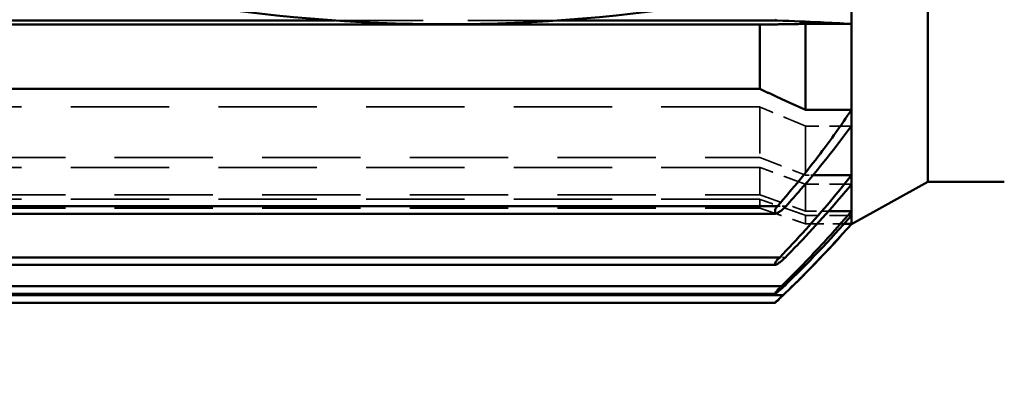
# Model space of a CAD drawing. Header units: millimetres. Extents: x -34725 to 178350, y -13707 to 126150.
# Tile 71 of 256: x -16406 to -16277, y 19441 to 19488. Entities that reach past the tile are written whole.
import ezdxf

# ---------------------------------------------------------------- set-up
doc = ezdxf.new("R2010")
doc.units = ezdxf.units.MM
doc.linetypes.add('DASHED', pattern=[0.75, 0.5, -0.25])
doc.layers.get('Defpoints').update_dxf_attribs({"linetype": 'CONTINUOUS'})
for name, color, linetype, lineweight in [('AM_0', 7, 'CONTINUOUS', 50), ('P-AM_5', 3, 'CONTINUOUS', 25), ('Sichtbar (ISO)', 7, 'CONTINUOUS', 50), ('Verdeckt (ISO)', 7, 'DASHED', 35)]:
    doc.layers.add(name, color=color, linetype=linetype, lineweight=lineweight)
doc.styles.get("Standard").update_dxf_attribs({"font": 'isocp.shx'})
doc.dimstyles.new('AM_ISO$0', dxfattribs={"dimtxt": 3.5, "dimasz": 2.5, "dimexe": 2, "dimexo": 1, "dimgap": 0.6, "dimtad": 1, "dimdsep": 46, "dimtxsty": 'Standard', "dimcen": 0, "dimclrd": 256, "dimclre": 256, "dimclrt": 2, "dimadec": 0, "dimazin": 2, "dimtp": 0.1, "dimtm": 0.1, "dimtfac": 0.71, "dimtmove": 0, "dimatfit": 3, "dimfxl": 1, "dimtfill": 1, "dimtfillclr": 256, "dimlwd": -1, "dimlwe": -1, "dimarcsym": 0})

# ---------------------------------------------------------------- blocks, each defined once
blk = doc.blocks.new('*D199')
at = {"layer": 'Defpoints', "color": 0, "transparency": 16777216}
for p in [(-16746.14, 19530), (-16525.27, 19530), (-15192.32, 17000)]:
    blk.add_point(p, dxfattribs=at)
at = {"layer": 'P-AM_5', "transparency": 16777216}
for p, q in [((-16550.27, 19530), (-16796.14, 19530)), ((-16746.14, 17062.5), (-16746.14, 19467.5)), ((-15217.32, 17000), (-16796.14, 17000))]:
    blk.add_line(p, q, dxfattribs=at)
for points in [[(-16756.55, 19467.5), (-16735.72, 19467.5), (-16746.14, 19530)], [(-16756.55, 17062.5), (-16735.72, 17062.5), (-16746.14, 17000)]]:
    blk.add_solid(points, dxfattribs=at)
at = {"layer": 'P-AM_5', "color": 2, "transparency": 16777216, "insert": (-16854.89, 18265), "char_height": 87.5, "attachment_point": 5, "rotation": 90, "bg_fill": 3, "box_fill_scale": 1.1, "bg_fill_color": 256, "bg_fill_true_color": 13158600, "bg_fill_transparency": 0}
blk.add_mtext('2530', dxfattribs=at)
blk = doc.blocks.new('A$C5cacc3fa')
at = {"layer": 'Sichtbar (ISO)'}
for p, q in [((-26.33, -2289.29), (158.67, -2289.29)), ((-27.38, -2290.29), (159.72, -2290.29)), ((-26.33, -2290.5), (158.67, -2290.5)), ((-27.18, -2291.5), (159.52, -2291.5)), ((-26.33, -2294.26), (158.67, -2294.26)), ((-26.94, -2295.26), (159.28, -2295.26)), ((-46.33, -2305.16), (-36.33, -2299.62)), ((-36.33, -2299.64), (-36.33, -2299.62)), ((-36.33, -2300.76), (-36.33, -2299.64)), ((-35.34, -2299.64), (-36.33, -2299.64)), ((-36.33, -2301.31), (-36.33, -2300.76)), ((-36.33, -2304.83), (-36.33, -2301.31)), ((-33.33, -2301.31), (-36.33, -2301.31)), ((-26.67, -2301.98), (159.01, -2301.98)), ((-26.33, -2300.98), (158.67, -2300.98)), ((-56.33, -2305.16), (-46.33, -2305.16)), ((-46.33, -2432.42), (-46.33, -2305.16)), ((-36.33, -2306.02), (-36.33, -2304.83)), ((-36.33, -2312.46), (-36.33, -2306.02)), ((-31.29, -2306.02), (-36.33, -2306.02)), ((-36.33, -2314.57), (-36.33, -2312.46)), ((-36.33, -2325.84), (-36.33, -2314.57)), ((-30.33, -2314.57), (-36.33, -2314.57)), ((-30.33, -2325.84), (-30.33, -2314.57)), ((156.67, -2317.33), (-24.33, -2317.33)), ((-24.33, -2325.75), (-24.33, -2317.33)), ((-36.33, -2328.66), (-36.33, -2325.84)), ((-36.33, -2325.84), (-30.33, -2325.84)), ((-26.67, -2326.29), (2.12, -2326.29)), ((-24.33, -2325.75), (156.67, -2325.75)), ((31.22, -2326.29), (159.01, -2326.29))]:
    blk.add_line(p, q, dxfattribs=at)
for centre, radius, start, end in [((76.35, -2398.64), 150, 133.1962, 138.6914), ((16.67, -2537.33), 211.54, 80.3392, 99.6608)]:
    blk.add_arc(centre, radius, start, end, dxfattribs=at)
blk.add_ellipse((-26.3, -2291.5), major_axis=(-0.033, 0.999), ratio=0.005904, start_param=6.282989, end_param=6.6374, dxfattribs=at)
for points, knots in [([(-27.38, -2290.29), (-27.22, -2290.14), (-27.07, -2289.99), (-26.78, -2289.72), (-26.66, -2289.6), (-26.49, -2289.45), (-26.43, -2289.39), (-26.36, -2289.32), (-26.34, -2289.3), (-26.33, -2289.29), (-26.33, -2289.29), (-26.33, -2289.29)], [0.5259959, 0.5259959, 0.5259959, 0.5259959, 0.5839724, 0.5839724, 0.6390245, 0.6390245, 0.677152, 0.677152, 0.7034393, 0.7034393, 0.7127241, 0.7127241, 0.7127241, 0.7127241]), ([(-27.38, -2290.29), (-28.38, -2291.25), (-29.38, -2292.23), (-32.39, -2295.29), (-34.39, -2297.43), (-36.33, -2299.64)], [-8.590212, -8.590212, -8.590212, -8.590212, -8.194857, -8.194857, -7.385215, -7.385215, -7.385215, -7.385215]), ([(-27.55, -2291.5), (-27.42, -2291.38), (-27.29, -2291.25), (-27.02, -2291.01), (-26.87, -2290.89), (-26.63, -2290.69), (-26.53, -2290.61), (-26.41, -2290.53), (-26.37, -2290.51), (-26.34, -2290.5), (-26.33, -2290.5), (-26.33, -2290.5)], [-0.191411, -0.191411, -0.191411, -0.191411, -0.1485853, -0.1485853, -0.0998852, -0.0998852, -0.0551686, -0.0551686, -0.0238795, -0.0238795, -0.0178264, -0.0178264, -0.0178264, -0.0178264]), ([(-26.33, -2290.56), (-26.34, -2290.58), (-26.36, -2290.61), (-26.42, -2290.69), (-26.48, -2290.77), (-26.64, -2290.96), (-26.77, -2291.09), (-26.99, -2291.32), (-27.09, -2291.41), (-27.18, -2291.5)], [-0.6948989, -0.6948989, -0.6948989, -0.6948989, -0.6771738, -0.6771738, -0.639025, -0.639025, -0.5839423, -0.5839423, -0.5491488, -0.5491488, -0.5491488, -0.5491488]), ([(-27.18, -2291.5), (-29.08, -2293.36), (-30.94, -2295.28), (-33.97, -2298.59), (-35.16, -2299.94), (-36.33, -2301.31)], [68.000549, 68.000549, 68.000549, 68.000549, 68.736031, 68.736031, 69.231489, 69.231489, 69.231489, 69.231489]), ([(-27.68, -2295.26), (-27.68, -2295.26), (-27.68, -2295.26), (-27.49, -2295.07), (-27.3, -2294.89), (-26.96, -2294.61), (-26.82, -2294.51), (-26.58, -2294.35), (-26.48, -2294.3), (-26.38, -2294.26), (-26.35, -2294.26), (-26.33, -2294.26)], [-0.209819, -0.209819, -0.209819, -0.209819, -0.2097524, -0.2097524, -0.1473012, -0.1473012, -0.0992148, -0.0992148, -0.0549076, -0.0549076, -0.0364715, -0.0364715, -0.0364715, -0.0364715]), ([(-26.33, -2294.26), (-26.33, -2294.26), (-26.33, -2294.27), (-26.33, -2294.31), (-26.33, -2294.37), (-26.33, -2294.46), (-26.33, -2294.48), (-26.33, -2294.51)], [-0.3512725, -0.3512725, -0.3512725, -0.3512725, -0.32834432, -0.32834432, -0.28951525, -0.28951525, -0.27907555, -0.27907555, -0.27907555, -0.27907555]), ([(-26.94, -2295.26), (-29.26, -2297.65), (-31.48, -2300.12), (-34.52, -2303.75), (-35.44, -2304.89), (-36.33, -2306.02)], [66.441483, 66.441483, 66.441483, 66.441483, 67.356253, 67.356253, 67.768749, 67.768749, 67.768749, 67.768749]), ([(-36.33, -2304.83), (-34.16, -2302.2), (-31.86, -2299.61), (-28.88, -2296.48), (-28.28, -2295.87), (-27.68, -2295.26)], [-68.617661, -68.617661, -68.617661, -68.617661, -67.666932, -67.666932, -67.431697, -67.431697, -67.431697, -67.431697]), ([(-26.33, -2294.51), (-26.37, -2294.57), (-26.41, -2294.64), (-26.56, -2294.84), (-26.68, -2294.98), (-26.85, -2295.16), (-26.9, -2295.21), (-26.94, -2295.26)], [-0.6626288, -0.6626288, -0.6626288, -0.6626288, -0.6306546, -0.6306546, -0.5772638, -0.5772638, -0.5595286, -0.5595286, -0.5595286, -0.5595286]), ([(-26.67, -2301.98), (-28.67, -2304.27), (-30.54, -2306.58), (-33.61, -2310.64), (-34.98, -2312.57), (-36.33, -2314.57)], [64.168057, 64.168057, 64.168057, 64.168057, 65.026281, 65.026281, 65.695241, 65.695241, 65.695241, 65.695241]), ([(-36.33, -2312.46), (-34.3, -2309.7), (-32.07, -2306.89), (-29.05, -2303.41), (-28.42, -2302.69), (-27.77, -2301.98)], [-66.80864, -66.80864, -66.80864, -66.80864, -65.782674, -65.782674, -65.515907, -65.515907, -65.515907, -65.515907]), ([(-27.77, -2301.98), (-27.72, -2301.91), (-27.65, -2301.85), (-27.4, -2301.6), (-27.2, -2301.43), (-26.87, -2301.19), (-26.73, -2301.11), (-26.49, -2301), (-26.4, -2300.98), (-26.33, -2300.98)], [-0.2313895, -0.2313895, -0.2313895, -0.2313895, -0.2096983, -0.2096983, -0.1471884, -0.1471884, -0.0991098, -0.0991098, -0.0574259, -0.0574259, -0.0574259, -0.0574259]), ([(-26.33, -2301.54), (-26.35, -2301.56), (-26.36, -2301.59), (-26.46, -2301.73), (-26.56, -2301.86), (-26.67, -2301.98)], [-0.64082682, -0.64082682, -0.64082682, -0.64082682, -0.63080396, -0.63080396, -0.5843635, -0.5843635, -0.5843635, -0.5843635]), ([(-26.33, -2300.98), (-26.33, -2300.98), (-26.33, -2301), (-26.33, -2301.05), (-26.33, -2301.09), (-26.33, -2301.15), (-26.33, -2301.23), (-26.33, -2301.32), (-26.33, -2301.42), (-26.33, -2301.54)], [0, 0, 0, 0, 0.362556, 0.362556, 0.362556, 0.726846, 0.726846, 0.726846, 1.114917, 1.114917, 1.114917, 1.114917]), ([(-36.33, -2325.84), (-34.98, -2325.92), (-33.61, -2325.98), (-30.54, -2326.13), (-28.67, -2326.21), (-26.67, -2326.29)], [-65.695241, -65.695241, -65.695241, -65.695241, -65.026281, -65.026281, -64.168057, -64.168057, -64.168057, -64.168057]), ([(-26.67, -2326.29), (-26.65, -2326.29), (-26.62, -2326.29), (-26.49, -2326.3), (-26.4, -2326.34), (-26.33, -2326.39)], [-0.10710707, -0.10710707, -0.10710707, -0.10710707, -0.09910976, -0.09910976, -0.05742593, -0.05742593, -0.05742593, -0.05742593])]:
    blk.add_open_spline(points, degree=3, knots=knots, dxfattribs=at)
blk.add_open_spline([(-36.33, -2300.76), (-33.52, -2297.53), (-30.56, -2294.42), (-27.55, -2291.5)], degree=3, dxfattribs=at)
for points in [[(-24.33, -2317.33), (-27.25, -2315.97), (-30.33, -2314.57)], [(-30.33, -2325.84), (-27.25, -2325.79), (-24.33, -2325.75)]]:
    blk.add_rational_spline(points, [1, 1.00020468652, 1], degree=2, dxfattribs=at)
at = {"layer": 'Verdeckt (ISO)', "ltscale": 0.335473}
blk.add_line((-26.33, -2290.56), (-26.33, -2290.5), dxfattribs=at)
at = {"layer": 'Verdeckt (ISO)', "ltscale": 0.350547}
blk.add_line((-27.55, -2291.5), (-27.18, -2291.5), dxfattribs=at)
at = {"layer": 'Verdeckt (ISO)', "ltscale": 0.67064}
blk.add_line((-26.33, -2294.51), (-26.33, -2294.26), dxfattribs=at)
at = {"layer": 'Verdeckt (ISO)', "ltscale": 0.701419}
blk.add_line((-27.68, -2295.26), (-26.94, -2295.26), dxfattribs=at)
at = {"layer": 'Verdeckt (ISO)', "ltscale": 4.770627}
blk.add_line((-30.33, -2299.64), (-35.34, -2299.64), dxfattribs=at)
at = {"layer": 'Verdeckt (ISO)', "ltscale": 10.708159}
blk.add_line((-30.33, -2300.76), (-30.33, -2299.64), dxfattribs=at)
at = {"layer": 'Verdeckt (ISO)', "ltscale": 5.71399}
for p, q in [((-36.33, -2300.76), (-30.33, -2300.76)), ((-36.33, -2304.83), (-30.33, -2304.83)), ((-36.33, -2312.46), (-30.33, -2312.46))]:
    blk.add_line(p, q, dxfattribs=at)
at = {"layer": 'Verdeckt (ISO)', "ltscale": 2.856827}
blk.add_line((-30.33, -2301.31), (-33.33, -2301.31), dxfattribs=at)
at = {"layer": 'Verdeckt (ISO)', "ltscale": 11.146211}
blk.add_line((-30.33, -2304.83), (-30.33, -2301.31), dxfattribs=at)
at = {"layer": 'Verdeckt (ISO)', "ltscale": 1.052781}
blk.add_line((-27.77, -2301.98), (-26.67, -2301.98), dxfattribs=at)
at = {"layer": 'Verdeckt (ISO)', "ltscale": 1.00492}
blk.add_line((-26.33, -2301.54), (-26.33, -2300.98), dxfattribs=at)
at = {"layer": 'Verdeckt (ISO)', "ltscale": 25.75486}
for p, q in [((156.67, -2301.71), (-24.33, -2301.71)), ((-24.33, -2302.86), (156.67, -2302.86)), ((156.67, -2303.46), (-24.33, -2303.46)), ((-24.33, -2307.05), (156.67, -2307.05)), ((156.67, -2308.35), (-24.33, -2308.35)), ((-24.33, -2314.96), (156.67, -2314.96))]:
    blk.add_line(p, q, dxfattribs=at)
at = {"layer": 'Verdeckt (ISO)', "ltscale": 10.57055}
blk.add_line((-24.33, -2302.86), (-24.33, -2301.71), dxfattribs=at)
at = {"layer": 'Verdeckt (ISO)', "ltscale": 11.027125}
blk.add_line((-24.33, -2307.05), (-24.33, -2303.46), dxfattribs=at)
at = {"layer": 'Verdeckt (ISO)', "ltscale": 0.912283}
blk.add_line((-30.33, -2306.02), (-31.29, -2306.02), dxfattribs=at)
at = {"layer": 'Verdeckt (ISO)', "ltscale": 12.221222}
blk.add_line((-30.33, -2312.46), (-30.33, -2306.02), dxfattribs=at)
at = {"layer": 'Verdeckt (ISO)', "ltscale": 12.163457}
blk.add_line((-24.33, -2314.96), (-24.33, -2308.35), dxfattribs=at)
at = {"layer": 'Verdeckt (ISO)', "ltscale": 23.464581}
blk.add_line((2.12, -2326.29), (31.22, -2326.29), dxfattribs=at)
at = {"layer": 'Verdeckt (ISO)', "ltscale": 6.047024}
blk.add_rational_spline([(-24.33, -2301.71), (-27.28, -2300.69), (-30.33, -2299.64)], [1, 1.0001163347, 1], degree=2, dxfattribs=at)
at = {"layer": 'Verdeckt (ISO)', "ltscale": 6.053276}
blk.add_rational_spline([(-30.33, -2300.76), (-27.28, -2301.83), (-24.33, -2302.86)], [1, 1.00011857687, 1], degree=2, dxfattribs=at)
at = {"layer": 'Verdeckt (ISO)', "ltscale": 6.06896}
blk.add_rational_spline([(-24.33, -2303.46), (-27.28, -2302.4), (-30.33, -2301.31)], [1.05311264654, 1.0405667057, 1.02791482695], degree=2, dxfattribs=at)
at = {"layer": 'Verdeckt (ISO)', "ltscale": 6.091839}
blk.add_rational_spline([(-30.33, -2304.83), (-27.28, -2305.96), (-24.33, -2307.05)], [1.02598163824, 1.03773256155, 1.04934000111], degree=2, dxfattribs=at)
at = {"layer": 'Verdeckt (ISO)', "ltscale": 6.131498}
blk.add_rational_spline([(-24.33, -2308.35), (-27.27, -2307.2), (-30.33, -2306.02)], [1, 1.00014689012, 1], degree=2, dxfattribs=at)
at = {"layer": 'Verdeckt (ISO)', "ltscale": 6.191408}
blk.add_rational_spline([(-30.33, -2312.46), (-27.26, -2313.73), (-24.33, -2314.96)], [1, 1.0001688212, 1], degree=2, dxfattribs=at)

msp = doc.modelspace()

# ---------------------------------------------------------------- dimensions: what is measured, and where the dimension line sits
at = {"layer": 'P-AM_5'}
dim = msp.add_linear_dim(base=(-16746.136, 19530), p1=(-15192.319, 17000), p2=(-16525.272, 19530), angle=90, dimstyle='AM_ISO$0', override={"dimscale": 25, "dimgap": 2.6}, dxfattribs=at)
dim.commit()
dim.dimension.update_dxf_attribs({"geometry": '*D199', "text_midpoint": (-16854.895, 18265)})

# ---------------------------------------------------------------- next in the draw order: block references
at = {"layer": 'AM_0', "rotation": 179.9999999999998}
msp.add_blockref('A$C5cacc3fa', (-16333.649, 17161.21), dxfattribs=at)

doc.saveas('drawing.dxf')
